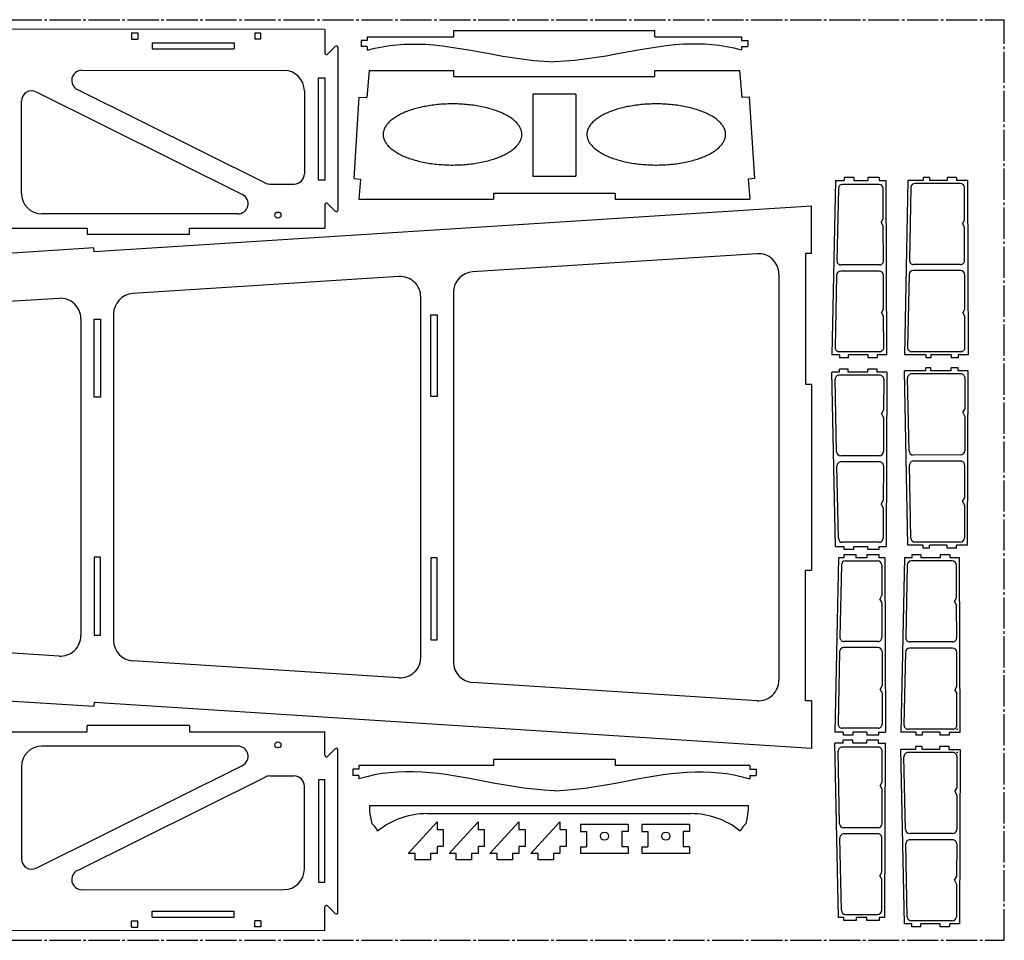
# Model space of a CAD drawing. Extents: x 4 to 1004, y 31 to 481.
# Tile 2 of 2: x 522 to 1004, y 31 to 481. Entities that reach past the tile are written whole.
import ezdxf

# ---------------------------------------------------------------- set-up
doc = ezdxf.new("R2010")
doc.units = 0
doc.header["$PDSIZE"] = -1
doc.linetypes.add('SLD-ОСЕВАЯ', pattern=[19.05, 15.24, -1.27, 1.27, -1.27])
doc.linetypes.add('SLD-СПЛОШНАЯ', pattern=[0])
doc.layers.get('0').update_dxf_attribs({"linetype": 'CONTINUOUS'})

msp = doc.modelspace()

# ---------------------------------------------------------------- linework, layer by layer
at = {"color": 7, "linetype": 'SLD-ОСЕВАЯ'}
for p, q in [((3.51, 481.49), (1003.51, 481.49)), ((1003.51, 31.49), (1003.51, 481.49)), ((3.51, 31.49), (1003.51, 31.49))]:
    msp.add_line(p, q, dxfattribs=at)
at = {"color": 7, "linetype": 'SLD-СПЛОШНАЯ'}
for p, q in [((671.43, 476.69), (514.38, 476.85)), ((671.43, 476.69), (671.43, 465.2)), ((577.03, 475.08), (577.03, 471.91)), ((577.03, 475.08), (580.01, 475.08)), ((577.03, 471.91), (580.01, 471.91)), ((580.01, 475.08), (580.01, 471.91)), ((637.24, 474.98), (637.24, 471.91)), ((640.24, 474.98), (637.24, 474.98)), ((640.24, 471.91), (637.24, 471.91)), ((640.24, 471.91), (640.24, 474.98)), ((692.14, 473.15), (734.56, 473.15)), ((692.14, 473.15), (692.14, 471.39)), ((734.56, 473.15), (734.56, 476.15)), ((734.56, 476.15), (832.7, 476.15)), ((832.7, 473.15), (832.7, 476.15)), ((832.7, 473.15), (875.12, 473.15)), ((875.12, 473.15), (875.12, 471.39)), ((587.06, 470.21), (587.06, 467.2)), ((587.06, 470.21), (627.11, 470.21)), ((587.06, 467.2), (627.11, 467.2)), ((627.11, 470.21), (627.11, 467.2)), ((672.79, 464.64), (676.5, 468.35)), ((677.87, 467.78), (677.87, 388.46)), ((689.13, 471.39), (689.13, 468.4)), ((692.14, 471.39), (689.13, 471.39)), ((692.14, 468.4), (689.13, 468.4)), ((692.14, 468.4), (692.14, 466.64)), ((875.12, 471.39), (878.13, 471.39)), ((875.12, 468.4), (878.13, 468.4)), ((875.12, 468.4), (875.12, 466.64)), ((878.13, 471.39), (878.13, 468.4)), ((552.75, 456.8), (651.43, 456.72)), ((668.42, 453.12), (671.41, 453.12)), ((668.42, 403.12), (668.42, 453.12)), ((671.41, 453.12), (671.41, 403.12)), ((693.09, 456.72), (692.03, 443.39)), ((693.09, 456.72), (734.56, 456.72)), ((734.56, 453.78), (734.56, 456.72)), ((734.56, 453.78), (832.7, 453.78)), ((832.7, 453.78), (832.7, 456.72)), ((832.7, 456.72), (874.17, 456.72)), ((874.17, 456.72), (875.23, 443.39)), ((530.39, 446.17), (631.16, 396.03)), ((550.52, 447.33), (642.27, 401.67)), ((661.43, 446.72), (661.43, 406.15)), ((685.74, 403.81), (688.29, 443.69)), ((688.29, 443.69), (692.03, 443.39)), ((794.13, 445.12), (773.13, 445.12)), ((773.13, 445.12), (773.13, 405.02)), ((794.13, 445.12), (794.13, 405.02)), ((878.97, 443.69), (875.23, 443.39)), ((881.52, 403.81), (878.97, 443.69)), ((523.17, 396.55), (523.17, 441.7)), ((773.13, 405.02), (794.13, 405.02)), ((925.22, 404.4), (925.22, 402.95)), ((929.93, 404.4), (925.22, 404.4)), ((929.93, 404.4), (929.93, 402.95)), ((942.38, 404.4), (936.79, 404.4)), ((936.79, 404.4), (936.79, 402.95)), ((942.38, 404.4), (942.38, 402.95)), ((966.89, 404.4), (963.79, 404.4)), ((963.79, 404.4), (963.79, 402.95)), ((966.89, 404.4), (966.89, 402.95)), ((975.64, 404.4), (975.64, 402.95)), ((980.12, 404.4), (975.64, 404.4)), ((980.12, 404.4), (980.12, 402.95)), ((644.5, 401.15), (656.43, 401.15)), ((671.41, 403.12), (668.42, 403.12)), ((685.74, 403.81), (688.88, 403.56)), ((688.88, 403.56), (688.1, 393.73)), ((881.52, 403.81), (878.38, 403.56)), ((878.38, 403.56), (879.16, 393.73)), ((921.03, 402.95), (919.27, 317.72)), ((921.03, 402.95), (925.22, 402.95)), ((942.31, 400.95), (924.44, 400.95)), ((929.93, 402.95), (936.79, 402.95)), ((942.38, 402.95), (945.8, 402.95)), ((946.11, 317.72), (945.8, 402.95)), ((956.42, 402.95), (954.66, 317.72)), ((963.79, 402.95), (956.42, 402.95)), ((957.85, 399.49), (957.12, 363.92)), ((982, 401.45), (959.85, 401.45)), ((975.64, 402.95), (966.89, 402.95)), ((985.49, 402.95), (980.12, 402.95)), ((984.06, 383.47), (984, 399.45)), ((985.49, 402.95), (985.8, 317.72)), ((753.88, 396.76), (813.38, 396.76)), ((753.88, 396.76), (753.88, 393.73)), ((813.38, 396.76), (813.38, 393.73)), ((922.45, 398.99), (921.72, 363.63)), ((944.37, 384.14), (944.31, 398.95)), ((909.35, 390.39), (558.71, 367.96)), ((671.43, 391.04), (671.43, 379.55)), ((672.79, 391.61), (676.5, 387.9)), ((688.1, 393.73), (753.88, 393.73)), ((813.38, 393.73), (879.16, 393.73)), ((909.35, 367.17), (909.35, 390.39)), ((628.93, 386.55), (533.17, 386.55)), ((943.38, 382.32), (944.37, 384.14)), ((943.38, 382.32), (944.38, 380.56)), ((944.44, 363.6), (944.38, 380.56)), ((983.07, 381.65), (984.06, 383.47)), ((983.07, 381.65), (984.07, 379.89)), ((485.36, 379.55), (555.36, 379.55)), ((555.36, 379.55), (555.36, 376.55)), ((605.36, 376.55), (555.36, 376.55)), ((605.36, 379.55), (671.43, 379.55)), ((605.36, 376.55), (605.36, 379.55)), ((984.13, 363.85), (984.07, 379.89)), ((558.59, 369.95), (258.46, 350.75)), ((558.71, 367.96), (558.59, 369.95)), ((882.71, 367.11), (743.69, 358.22)), ((906.34, 367.17), (906.35, 303.34)), ((909.35, 367.17), (906.34, 367.17)), ((942.44, 361.59), (923.72, 361.59)), ((982.13, 361.85), (959.11, 361.87)), ((893.35, 357.13), (893.35, 158.59)), ((921.57, 356.63), (920.84, 321.26)), ((942.47, 358.59), (923.57, 358.59)), ((944.53, 339.94), (944.47, 356.6)), ((956.97, 356.92), (956.24, 321.26)), ((982.16, 358.85), (958.97, 358.87)), ((984.22, 339.97), (984.16, 356.85)), ((707.69, 355.91), (577.58, 347.59)), ((734.33, 348.24), (734.33, 167.48)), ((541.58, 345.29), (280.82, 328.61)), ((718.33, 169.79), (718.33, 345.93)), ((568.22, 337.61), (568.22, 178.11)), ((723.33, 297.29), (723.33, 337.29)), ((723.33, 337.29), (726.33, 337.29)), ((726.33, 337.29), (726.33, 297.29)), ((943.54, 338.13), (944.53, 339.94)), ((943.54, 338.13), (944.55, 336.36)), ((983.23, 338.15), (984.22, 339.97)), ((983.23, 338.15), (984.23, 336.39)), ((552.22, 335.31), (552.22, 180.41)), ((558.78, 296.96), (558.78, 335.03)), ((558.78, 335.03), (561.79, 335.03)), ((561.79, 335.03), (561.79, 296.96)), ((944.6, 321.23), (944.55, 336.36)), ((984.29, 321.23), (984.23, 336.39)), ((922.91, 317.72), (919.27, 317.72)), ((942.6, 319.22), (922.84, 319.22)), ((922.91, 317.72), (922.91, 316.27)), ((927.18, 317.72), (927.18, 316.27)), ((936.79, 317.72), (927.18, 317.72)), ((936.79, 317.72), (936.79, 316.27)), ((946.11, 317.72), (941.44, 317.72)), ((941.44, 317.72), (941.44, 316.27)), ((965.21, 317.72), (954.66, 317.72)), ((982.29, 319.22), (958.24, 319.22)), ((965.21, 317.72), (965.21, 316.27)), ((967.57, 317.72), (967.57, 316.27)), ((977.52, 317.72), (967.57, 317.72)), ((977.52, 317.72), (977.52, 316.27)), ((985.8, 317.72), (981.02, 317.72)), ((981.02, 317.72), (981.02, 316.27)), ((927.18, 316.27), (922.91, 316.27)), ((941.44, 316.27), (936.79, 316.27)), ((967.57, 316.27), (965.21, 316.27)), ((981.02, 316.27), (977.52, 316.27)), ((922.91, 309.25), (919.27, 309.25)), ((921.03, 224.03), (919.27, 309.25)), ((927.18, 310.7), (922.91, 310.7)), ((922.91, 309.25), (922.91, 310.7)), ((927.18, 309.25), (927.18, 310.7)), ((936.79, 309.25), (927.18, 309.25)), ((941.44, 310.7), (936.79, 310.7)), ((936.79, 309.25), (936.79, 310.7)), ((941.44, 309.25), (941.44, 310.7)), ((946.11, 309.25), (941.44, 309.25)), ((946.11, 309.25), (945.8, 224.03)), ((965.21, 309.86), (954.66, 309.86)), ((956.42, 224.63), (954.66, 309.86)), ((982.29, 308.36), (958.24, 308.36)), ((967.57, 311.31), (965.21, 311.31)), ((965.21, 309.86), (965.21, 311.31)), ((967.57, 309.86), (967.57, 311.31)), ((977.52, 309.86), (967.57, 309.86)), ((977.52, 309.86), (977.52, 311.31)), ((981.02, 311.31), (977.52, 311.31)), ((981.02, 309.86), (981.02, 311.31)), ((985.8, 309.86), (981.02, 309.86)), ((985.49, 224.63), (985.8, 309.86)), ((906.35, 303.34), (909.35, 303.34)), ((909.35, 303.34), (909.35, 212.38)), ((921.57, 270.34), (920.84, 305.71)), ((942.6, 307.75), (922.84, 307.75)), ((944.6, 305.74), (944.55, 290.61)), ((956.97, 270.67), (956.24, 306.32)), ((984.29, 306.35), (984.23, 291.19)), ((561.79, 296.96), (558.78, 296.96)), ((726.33, 297.29), (723.33, 297.29)), ((943.54, 288.84), (944.55, 290.61)), ((943.54, 288.84), (944.53, 287.03)), ((983.23, 289.43), (984.23, 291.19)), ((983.23, 289.43), (984.22, 287.61)), ((944.53, 287.03), (944.47, 270.37)), ((984.22, 287.61), (984.16, 270.73)), ((942.47, 268.38), (923.57, 268.38)), ((942.44, 265.38), (923.72, 265.38)), ((982.16, 268.74), (958.97, 268.71)), ((982.13, 265.74), (959.11, 265.71)), ((922.45, 227.98), (921.72, 263.34)), ((944.44, 263.37), (944.38, 246.41)), ((957.85, 228.09), (957.12, 263.67)), ((984.13, 263.73), (984.07, 247.69)), ((943.38, 244.65), (944.38, 246.41)), ((983.07, 245.93), (984.07, 247.69)), ((983.07, 245.93), (984.06, 244.11)), ((943.38, 244.65), (944.37, 242.83)), ((944.37, 242.83), (944.31, 228.02)), ((984.06, 244.11), (984, 228.13)), ((921.03, 224.03), (925.22, 224.03)), ((942.31, 226.03), (924.44, 226.03)), ((925.22, 222.58), (925.22, 224.03)), ((929.93, 222.58), (925.22, 222.58)), ((929.93, 222.58), (929.93, 224.03)), ((929.93, 224.03), (936.79, 224.03)), ((936.79, 222.58), (936.79, 224.03)), ((942.38, 222.58), (936.79, 222.58)), ((942.38, 222.58), (942.38, 224.03)), ((942.38, 224.03), (945.8, 224.03)), ((963.79, 224.63), (956.42, 224.63)), ((982, 226.13), (959.85, 226.13)), ((963.79, 223.18), (963.79, 224.63)), ((966.89, 223.18), (963.79, 223.18)), ((975.64, 224.63), (966.89, 224.63)), ((966.89, 223.18), (966.89, 224.63)), ((975.64, 223.18), (975.64, 224.63)), ((980.12, 223.18), (975.64, 223.18)), ((980.12, 223.18), (980.12, 224.63)), ((985.49, 224.63), (980.12, 224.63)), ((561.79, 218.76), (558.78, 218.76)), ((558.78, 218.76), (558.78, 180.69)), ((561.79, 180.69), (561.79, 218.76)), ((726.33, 218.43), (723.33, 218.43)), ((723.33, 218.43), (723.33, 178.43)), ((726.33, 178.43), (726.33, 218.43)), ((922.45, 218.43), (920.69, 133.21)), ((925.15, 218.43), (922.45, 218.43)), ((931.16, 219.93), (925.15, 219.93)), ((925.15, 219.93), (925.15, 218.43)), ((925.87, 216.93), (941.58, 216.93)), ((931.16, 218.43), (931.16, 219.93)), ((936.39, 218.43), (931.16, 218.43)), ((942.39, 219.87), (936.39, 219.87)), ((936.39, 219.87), (936.39, 218.43)), ((942.39, 218.43), (942.39, 219.87)), ((945.07, 218.43), (942.39, 218.43)), ((945.07, 218.43), (945.4, 133.21)), ((954.66, 218.43), (952.9, 133.21)), ((958.37, 218.43), (954.66, 218.43)), ((978.09, 216.93), (958.09, 216.93)), ((958.37, 219.88), (958.37, 218.43)), ((962.64, 219.88), (958.37, 219.88)), ((962.64, 219.88), (962.64, 218.43)), ((972.24, 218.43), (962.64, 218.43)), ((976.9, 219.88), (972.24, 219.88)), ((972.24, 219.88), (972.24, 218.43)), ((976.9, 219.88), (976.9, 218.43)), ((981.58, 218.43), (976.9, 218.43)), ((981.91, 133.21), (981.58, 218.43)), ((906.34, 148.56), (906.35, 212.38)), ((906.35, 212.38), (909.35, 212.38)), ((923.87, 214.97), (923.14, 179.62)), ((943.58, 214.94), (943.64, 199.97)), ((956.09, 214.98), (955.36, 179.37)), ((980.15, 198.95), (980.09, 214.94)), ((942.65, 198.15), (943.64, 199.97)), ((942.65, 198.15), (943.65, 196.39)), ((979.16, 197.14), (980.15, 198.95)), ((943.65, 196.39), (943.72, 179.59)), ((979.16, 197.14), (980.17, 195.37)), ((980.23, 179.34), (980.17, 195.37)), ((541.58, 170.43), (280.82, 187.11)), ((558.78, 180.69), (561.79, 180.69)), ((723.33, 178.43), (726.33, 178.43)), ((941.75, 174.58), (925, 174.58)), ((941.72, 177.58), (925.14, 177.58)), ((978.25, 174.33), (957.21, 174.33)), ((978.23, 177.33), (957.36, 177.33)), ((923, 172.62), (922.27, 137.25)), ((943.75, 172.59), (943.81, 155.9)), ((955.21, 172.37), (954.48, 136.75)), ((980.31, 155.49), (980.25, 172.34)), ((558.59, 145.77), (258.46, 164.97)), ((707.69, 159.81), (577.58, 168.13)), ((882.71, 148.61), (743.69, 157.5)), ((942.82, 154.09), (943.81, 155.9)), ((942.82, 154.09), (943.82, 152.32)), ((979.38, 153.79), (980.31, 155.49)), ((943.82, 152.32), (943.88, 137.22)), ((979.38, 153.79), (980.33, 152.13)), ((980.38, 136.72), (980.33, 152.13)), ((558.71, 147.76), (558.59, 145.77)), ((909.35, 125.33), (558.71, 147.76)), ((909.35, 148.56), (906.34, 148.56)), ((909.35, 148.56), (909.35, 125.33)), ((605.36, 136.43), (555.36, 136.43)), ((555.36, 133.43), (555.36, 136.43)), ((605.36, 136.43), (605.36, 133.43)), ((941.88, 135.21), (924.27, 135.21)), ((485.36, 133.43), (555.36, 133.43)), ((605.36, 133.43), (671.43, 133.43)), ((671.43, 121.94), (671.43, 133.43)), ((924.82, 133.21), (920.69, 133.21)), ((924.82, 133.21), (924.82, 131.76)), ((929.53, 131.76), (924.82, 131.76)), ((929.53, 133.21), (929.53, 131.76)), ((936.39, 133.21), (929.53, 133.21)), ((936.39, 133.21), (936.39, 131.76)), ((941.98, 131.76), (936.39, 131.76)), ((941.98, 133.21), (941.98, 131.76)), ((941.98, 133.21), (945.4, 133.21)), ((960.21, 133.21), (952.9, 133.21)), ((978.38, 134.71), (956.48, 134.71)), ((960.21, 133.21), (960.21, 131.76)), ((963.31, 131.76), (960.21, 131.76)), ((963.31, 133.21), (963.31, 131.76)), ((972.06, 133.21), (963.31, 133.21)), ((972.06, 133.21), (972.06, 131.76)), ((976.54, 131.76), (972.06, 131.76)), ((976.54, 133.21), (981.91, 133.21)), ((976.54, 133.21), (976.54, 131.76)), ((628.93, 126.43), (533.17, 126.43)), ((924.82, 127.91), (920.69, 127.91)), ((922.45, 42.69), (920.69, 127.91)), ((941.88, 125.91), (924.27, 125.91)), ((929.53, 129.36), (924.82, 129.36)), ((924.82, 127.91), (924.82, 129.36)), ((929.53, 127.91), (929.53, 129.36)), ((936.39, 127.91), (929.53, 127.91)), ((941.98, 129.36), (936.39, 129.36)), ((936.39, 127.91), (936.39, 129.36)), ((941.98, 127.91), (941.98, 129.36)), ((941.98, 127.91), (945.4, 127.91)), ((945.07, 42.69), (945.4, 127.91)), ((963.31, 126.21), (960.21, 126.21)), ((960.21, 124.76), (960.21, 126.21)), ((963.31, 124.76), (963.31, 126.21)), ((976.54, 126.21), (972.06, 126.21)), ((972.06, 124.76), (972.06, 126.21)), ((976.54, 124.76), (976.54, 126.21)), ((672.79, 121.38), (676.5, 125.09)), ((677.87, 45.21), (677.87, 124.52)), ((923, 88.5), (922.27, 123.87)), ((943.82, 108.8), (943.88, 123.91)), ((960.21, 124.76), (952.9, 124.76)), ((954.66, 39.53), (952.9, 124.76)), ((955.21, 85.59), (954.48, 121.21)), ((978.38, 123.26), (956.48, 123.26)), ((972.06, 124.76), (963.31, 124.76)), ((976.54, 124.76), (981.91, 124.76)), ((980.38, 121.25), (980.33, 105.83)), ((981.91, 124.76), (981.58, 39.53)), ((523.17, 116.43), (523.17, 71.29)), ((530.39, 66.81), (631.16, 116.95)), ((688.1, 116.95), (688.1, 115.22)), ((753.88, 116.95), (688.1, 116.95)), ((813.38, 119.95), (753.88, 119.95)), ((753.88, 119.95), (753.88, 116.95)), ((813.38, 119.95), (813.38, 116.95)), ((879.16, 116.95), (813.38, 116.95)), ((879.16, 116.95), (879.16, 115.22)), ((550.52, 65.66), (642.27, 111.31)), ((644.5, 111.84), (656.43, 111.84)), ((688.1, 115.22), (685.07, 115.22)), ((685.07, 115.22), (685.07, 112.11)), ((688.1, 112.11), (685.07, 112.11)), ((688.1, 112.11), (688.1, 110.37)), ((879.16, 115.22), (882.19, 115.22)), ((879.16, 112.11), (879.16, 110.37)), ((879.16, 112.11), (882.19, 112.11)), ((882.19, 115.22), (882.19, 112.11)), ((661.43, 66.27), (661.43, 106.84)), ((668.42, 109.86), (668.42, 59.86)), ((671.41, 109.86), (668.42, 109.86)), ((671.41, 59.86), (671.41, 109.86)), ((942.82, 107.03), (943.82, 108.8)), ((942.82, 107.03), (943.81, 105.22)), ((943.75, 88.54), (943.81, 105.22)), ((979.38, 104.18), (980.33, 105.83)), ((979.38, 104.18), (980.31, 102.48)), ((980.31, 102.48), (980.25, 85.63)), ((693.31, 97.32), (878.38, 97.32)), ((693.31, 97.32), (693.31, 94.74)), ((878.38, 97.32), (878.38, 94.74)), ((721.39, 93.43), (850.3, 93.43)), ((712.15, 73.91), (726.33, 89.35)), ((726.33, 89.35), (726.33, 85.69)), ((732.15, 73.91), (746.33, 89.35)), ((746.33, 89.35), (746.33, 85.69)), ((752.15, 73.91), (766.33, 89.35)), ((766.33, 89.35), (766.33, 85.69)), ((772.15, 73.91), (786.33, 89.35)), ((786.33, 89.35), (786.33, 85.69)), ((819.65, 88.08), (796.33, 88.08)), ((796.33, 88.08), (796.33, 84.6)), ((819.65, 88.08), (819.65, 84.6)), ((849.65, 88.08), (826.33, 88.08)), ((826.33, 88.08), (826.33, 84.6)), ((849.65, 88.08), (849.65, 84.6)), ((726.33, 85.69), (729.33, 85.69)), ((729.33, 85.69), (729.33, 77.37)), ((746.33, 85.69), (749.33, 85.69)), ((749.33, 85.69), (749.33, 77.37)), ((766.33, 85.69), (769.33, 85.69)), ((769.33, 85.69), (769.33, 77.37)), ((786.33, 85.69), (789.33, 85.69)), ((789.33, 85.69), (789.33, 77.37)), ((796.33, 84.6), (799.35, 84.6)), ((799.35, 84.6), (799.35, 77.12)), ((816.63, 84.6), (816.63, 77.12)), ((819.65, 84.6), (816.63, 84.6)), ((826.33, 84.6), (829.35, 84.6)), ((829.35, 84.6), (829.35, 77.12)), ((846.63, 84.6), (846.63, 77.12)), ((849.65, 84.6), (846.63, 84.6)), ((941.75, 86.54), (925, 86.54)), ((941.72, 83.54), (925.14, 83.54)), ((978.25, 83.64), (957.21, 83.64)), ((729.33, 77.37), (726.33, 77.37)), ((726.33, 77.37), (726.33, 73.91)), ((749.33, 77.37), (746.33, 77.37)), ((746.33, 77.37), (746.33, 73.91)), ((769.33, 77.37), (766.33, 77.37)), ((766.33, 77.37), (766.33, 73.91)), ((789.33, 77.37), (786.33, 77.37)), ((786.33, 77.37), (786.33, 73.91)), ((796.33, 77.12), (799.35, 77.12)), ((796.33, 77.12), (796.33, 73.91)), ((819.65, 77.12), (816.63, 77.12)), ((819.65, 77.12), (819.65, 73.91)), ((826.33, 77.12), (829.35, 77.12)), ((826.33, 77.12), (826.33, 73.91)), ((849.65, 77.12), (846.63, 77.12)), ((849.65, 77.12), (849.65, 73.91)), ((923.87, 46.15), (923.14, 81.5)), ((943.65, 64.74), (943.72, 81.54)), ((956.09, 42.99), (955.36, 78.59)), ((978.23, 80.64), (957.36, 80.64)), ((980.23, 78.63), (980.17, 62.59)), ((715.63, 73.91), (712.15, 73.91)), ((715.63, 70.89), (715.63, 73.91)), ((726.33, 73.91), (723.12, 73.91)), ((723.12, 73.91), (723.12, 70.89)), ((735.63, 73.91), (732.15, 73.91)), ((735.63, 70.89), (735.63, 73.91)), ((746.33, 73.91), (743.12, 73.91)), ((743.12, 73.91), (743.12, 70.89)), ((755.63, 73.91), (752.15, 73.91)), ((755.63, 70.89), (755.63, 73.91)), ((766.33, 73.91), (763.12, 73.91)), ((763.12, 73.91), (763.12, 70.89)), ((775.63, 73.91), (772.15, 73.91)), ((775.63, 70.89), (775.63, 73.91)), ((786.33, 73.91), (783.12, 73.91)), ((783.12, 73.91), (783.12, 70.89)), ((819.65, 73.91), (796.33, 73.91)), ((849.65, 73.91), (826.33, 73.91)), ((723.12, 70.89), (715.63, 70.89)), ((743.12, 70.89), (735.63, 70.89)), ((763.12, 70.89), (755.63, 70.89)), ((783.12, 70.89), (775.63, 70.89)), ((942.65, 62.97), (943.65, 64.74)), ((942.65, 62.97), (943.64, 61.16)), ((979.16, 60.83), (980.17, 62.59)), ((668.42, 59.86), (671.41, 59.86)), ((943.58, 46.18), (943.64, 61.16)), ((979.16, 60.83), (980.15, 59.01)), ((980.15, 59.01), (980.09, 43.02)), ((552.75, 56.18), (651.43, 56.27)), ((672.79, 48.35), (676.5, 44.64)), ((587.06, 42.77), (587.06, 45.78)), ((587.06, 45.78), (627.11, 45.78)), ((627.11, 42.77), (627.11, 45.78)), ((671.43, 36.3), (671.43, 47.78)), ((925.87, 44.19), (941.58, 44.19)), ((577.03, 37.91), (577.03, 41.08)), ((577.03, 41.08), (580.01, 41.08)), ((580.01, 37.91), (580.01, 41.08)), ((587.06, 42.77), (627.11, 42.77)), ((637.24, 38), (637.24, 41.08)), ((640.24, 41.08), (637.24, 41.08)), ((640.24, 41.08), (640.24, 38)), ((925.15, 42.69), (922.45, 42.69)), ((925.15, 41.19), (925.15, 42.69)), ((931.16, 41.19), (925.15, 41.19)), ((931.16, 42.69), (931.16, 41.19)), ((936.39, 42.69), (931.16, 42.69)), ((936.39, 41.25), (936.39, 42.69)), ((942.39, 41.25), (936.39, 41.25)), ((942.39, 42.69), (942.39, 41.25)), ((945.07, 42.69), (942.39, 42.69)), ((958.37, 39.53), (954.66, 39.53)), ((978.09, 41.03), (958.09, 41.03)), ((958.37, 38.08), (958.37, 39.53)), ((962.64, 38.08), (962.64, 39.53)), ((972.24, 39.53), (962.64, 39.53)), ((972.24, 38.08), (972.24, 39.53)), ((976.9, 38.08), (976.9, 39.53)), ((981.58, 39.53), (976.9, 39.53)), ((671.43, 36.3), (514.38, 36.14)), ((577.03, 37.91), (580.01, 37.91)), ((640.24, 38), (637.24, 38)), ((962.64, 38.08), (958.37, 38.08)), ((976.9, 38.08), (972.24, 38.08))]:
    msp.add_line(p, q, dxfattribs=at)
for points in [[(692.14, 466.64), (695.85, 467.56), (699.5, 468.29), (703.1, 468.85), (706.64, 469.25), (710.14, 469.49), (713.6, 469.6), (717.03, 469.59), (720.44, 469.45), (724.71, 469.14), (728.96, 468.69), (733.22, 468.12), (737.48, 467.46), (741.78, 466.72), (747.22, 465.74), (752.74, 464.74), (758.39, 463.74), (764.18, 462.82), (768.85, 462.16), (773.64, 461.6), (778.56, 461.14), (783.63, 460.82)], [(875.12, 466.64), (871.41, 467.56), (867.76, 468.29), (864.16, 468.85), (860.62, 469.25), (857.12, 469.49), (853.66, 469.6), (850.22, 469.59), (846.81, 469.45), (842.55, 469.14), (838.3, 468.69), (834.04, 468.12), (829.77, 467.46), (825.48, 466.72), (820.04, 465.74), (814.52, 464.74), (808.87, 463.74), (803.08, 462.82), (798.41, 462.16), (793.62, 461.6), (788.7, 461.14), (783.63, 460.82)], [(783.63, 104.62), (778.61, 104.86), (773.61, 105.3), (768.63, 105.91), (763.67, 106.64), (758.72, 107.48), (753.78, 108.38), (747.96, 109.48), (742.15, 110.57), (736.33, 111.59), (730.5, 112.48), (726.61, 112.98), (722.71, 113.39), (718.8, 113.68), (714.88, 113.84), (710.94, 113.86), (706.99, 113.72), (703.25, 113.42), (699.49, 112.95), (695.71, 112.3), (691.92, 111.44), (688.1, 110.37)], [(783.63, 104.62), (788.65, 104.86), (793.65, 105.3), (798.63, 105.91), (803.59, 106.64), (808.54, 107.48), (813.48, 108.38), (819.3, 109.48), (825.11, 110.57), (830.93, 111.59), (836.76, 112.48), (840.65, 112.98), (844.55, 113.39), (848.46, 113.68), (852.38, 113.84), (856.32, 113.86), (860.27, 113.72), (864.02, 113.42), (867.77, 112.95), (871.55, 112.3), (875.34, 111.44), (879.16, 110.37)]]:
    msp.add_lwpolyline(points, dxfattribs=at)
for points in [[(766.26, 429.76), (765.99, 430.14), (765.7, 430.5), (765.38, 430.87), (765.05, 431.23), (764.69, 431.59), (764.31, 431.94), (763.91, 432.29), (763.49, 432.64), (763.05, 432.98), (762.59, 433.31), (762.11, 433.64), (761.61, 433.96), (761.09, 434.28), (760.55, 434.59), (760, 434.9), (759.43, 435.19), (758.83, 435.49), (758.23, 435.77), (757.6, 436.05), (756.96, 436.32), (756.3, 436.58), (755.63, 436.84), (754.94, 437.09), (754.24, 437.32), (753.53, 437.56), (752.8, 437.78), (752.06, 437.99), (751.3, 438.2), (750.53, 438.4), (749.76, 438.58), (748.97, 438.76), (748.17, 438.93), (747.36, 439.09), (746.54, 439.24), (745.71, 439.39), (744.88, 439.52), (744.04, 439.64), (743.19, 439.75), (742.33, 439.86), (741.47, 439.95), (740.6, 440.03), (739.73, 440.1), (738.85, 440.17), (737.97, 440.22), (737.09, 440.26), (736.21, 440.3), (735.32, 440.32), (734.43, 440.33), (733.55, 440.33), (732.66, 440.32), (731.77, 440.3), (730.89, 440.28), (730, 440.24), (729.12, 440.19), (728.25, 440.13), (727.37, 440.06), (726.51, 439.98), (725.64, 439.89), (724.78, 439.79), (723.93, 439.68), (723.09, 439.56), (722.25, 439.43), (721.42, 439.29), (720.6, 439.14), (719.78, 438.99), (718.98, 438.82), (718.19, 438.64), (717.41, 438.46), (716.64, 438.27), (715.88, 438.06), (715.13, 437.85), (714.4, 437.63), (713.68, 437.4), (712.97, 437.17), (712.28, 436.92), (711.6, 436.67), (710.94, 436.41), (710.29, 436.14), (709.66, 435.86), (709.05, 435.58), (708.45, 435.29), (707.87, 435), (707.31, 434.69), (706.77, 434.38), (706.24, 434.07), (705.74, 433.75), (705.25, 433.42), (704.79, 433.09), (704.34, 432.75), (703.91, 432.41), (703.51, 432.06), (703.12, 431.71), (702.76, 431.35), (702.41, 430.99), (702.09, 430.63), (701.79, 430.26), (701.51, 429.89), (701.26, 429.51), (701.02, 429.14), (700.81, 428.76), (700.62, 428.37), (700.46, 427.99), (700.32, 427.6), (700.2, 427.22), (700.1, 426.83), (700.03, 426.44), (699.98, 426.05), (699.95, 425.66), (699.95, 425.27), (699.96, 424.88), (700.01, 424.48), (700.07, 424.09), (700.16, 423.71), (700.27, 423.32), (700.41, 422.93), (700.57, 422.55), (700.75, 422.16), (700.95, 421.78), (701.18, 421.41), (701.42, 421.03), (701.7, 420.66), (701.99, 420.29), (702.3, 419.92), (702.64, 419.56), (703, 419.2), (703.37, 418.85), (703.77, 418.5), (704.19, 418.16), (704.63, 417.82), (705.09, 417.48), (705.57, 417.15), (706.07, 416.83), (706.59, 416.51), (707.13, 416.2), (707.69, 415.9), (708.26, 415.6), (708.85, 415.31), (709.46, 415.02), (710.08, 414.74), (710.72, 414.47), (711.38, 414.21), (712.05, 413.96), (712.74, 413.71), (713.44, 413.47), (714.16, 413.24), (714.89, 413.01), (715.63, 412.8), (716.38, 412.59), (717.15, 412.4), (717.93, 412.21), (718.72, 412.03), (719.52, 411.86), (720.33, 411.7), (721.14, 411.55), (721.97, 411.41), (722.81, 411.27), (723.65, 411.15), (724.5, 411.04), (725.35, 410.94), (726.22, 410.84), (727.08, 410.76), (727.96, 410.69), (728.83, 410.63), (729.71, 410.57), (730.59, 410.53), (731.48, 410.5), (732.36, 410.48), (733.25, 410.46), (734.14, 410.46), (735.03, 410.47), (735.91, 410.49), (736.8, 410.52), (737.68, 410.56), (738.56, 410.61), (739.44, 410.67), (740.31, 410.74), (741.18, 410.82), (742.04, 410.9), (742.9, 411), (743.75, 411.11), (744.6, 411.23), (745.44, 411.36), (746.27, 411.5), (747.09, 411.65), (747.9, 411.81), (748.7, 411.97), (749.49, 412.15), (750.28, 412.33), (751.05, 412.53), (751.81, 412.73), (752.55, 412.94), (753.29, 413.16), (754.01, 413.39), (754.71, 413.63), (755.4, 413.87), (756.08, 414.12), (756.74, 414.38), (757.39, 414.65), (758.02, 414.93), (758.63, 415.21), (759.23, 415.5), (759.81, 415.8), (760.37, 416.1), (760.91, 416.41), (761.44, 416.72), (761.95, 417.04), (762.43, 417.37), (762.9, 417.7), (763.35, 418.04), (763.77, 418.38), (764.18, 418.73), (764.56, 419.08), (764.93, 419.44), (765.27, 419.8), (765.59, 420.17), (765.89, 420.53), (766.17, 420.91), (766.43, 421.28), (766.66, 421.66), (766.87, 422.04), (767.06, 422.42), (767.23, 422.8), (767.37, 423.19), (767.49, 423.58), (767.58, 423.96), (767.66, 424.35), (767.71, 424.74), (767.74, 425.14), (767.74, 425.53), (767.72, 425.92), (767.68, 426.31), (767.61, 426.7), (767.52, 427.09), (767.41, 427.48), (767.28, 427.86), (767.12, 428.25), (766.94, 428.63), (766.73, 429.01), (766.51, 429.39)], [(801, 421.03), (801.27, 420.66), (801.56, 420.29), (801.88, 419.92), (802.22, 419.56), (802.57, 419.2), (802.95, 418.85), (803.35, 418.5), (803.77, 418.16), (804.21, 417.82), (804.67, 417.48), (805.15, 417.15), (805.65, 416.83), (806.17, 416.51), (806.71, 416.2), (807.26, 415.9), (807.84, 415.6), (808.43, 415.31), (809.03, 415.02), (809.66, 414.74), (810.3, 414.47), (810.96, 414.21), (811.63, 413.96), (812.32, 413.71), (813.02, 413.47), (813.73, 413.24), (814.46, 413.01), (815.21, 412.8), (815.96, 412.59), (816.73, 412.4), (817.5, 412.21), (818.29, 412.03), (819.09, 411.86), (819.9, 411.7), (820.72, 411.55), (821.55, 411.41), (822.38, 411.27), (823.23, 411.15), (824.08, 411.04), (824.93, 410.94), (825.79, 410.84), (826.66, 410.76), (827.53, 410.69), (828.41, 410.63), (829.29, 410.57), (830.17, 410.53), (831.05, 410.5), (831.94, 410.48), (832.83, 410.46), (833.71, 410.46), (834.6, 410.47), (835.49, 410.49), (836.37, 410.52), (837.26, 410.56), (838.14, 410.61), (839.01, 410.67), (839.89, 410.74), (840.76, 410.82), (841.62, 410.9), (842.48, 411), (843.33, 411.11), (844.18, 411.23), (845.01, 411.36), (845.84, 411.5), (846.66, 411.65), (847.48, 411.81), (848.28, 411.97), (849.07, 412.15), (849.85, 412.33), (850.62, 412.53), (851.38, 412.73), (852.13, 412.94), (852.86, 413.16), (853.58, 413.39), (854.29, 413.63), (854.98, 413.87), (855.66, 414.12), (856.32, 414.38), (856.97, 414.65), (857.6, 414.93), (858.21, 415.21), (858.81, 415.5), (859.39, 415.8), (859.95, 416.1), (860.49, 416.41), (861.02, 416.72), (861.52, 417.04), (862.01, 417.37), (862.48, 417.7), (862.92, 418.04), (863.35, 418.38), (863.76, 418.73), (864.14, 419.08), (864.51, 419.44), (864.85, 419.8), (865.17, 420.17), (865.47, 420.53), (865.75, 420.91), (866, 421.28), (866.24, 421.66), (866.45, 422.04), (866.64, 422.42), (866.8, 422.8), (866.95, 423.19), (867.06, 423.58), (867.16, 423.96), (867.23, 424.35), (867.29, 424.74), (867.31, 425.14), (867.32, 425.53), (867.3, 425.92), (867.25, 426.31), (867.19, 426.7), (867.1, 427.09), (866.99, 427.48), (866.85, 427.86), (866.69, 428.25), (866.51, 428.63), (866.31, 429.01), (866.08, 429.39), (865.84, 429.76), (865.57, 430.14), (865.27, 430.5), (864.96, 430.87), (864.62, 431.23), (864.27, 431.59), (863.89, 431.94), (863.49, 432.29), (863.07, 432.64), (862.63, 432.98), (862.17, 433.31), (861.69, 433.64), (861.19, 433.96), (860.67, 434.28), (860.13, 434.59), (859.58, 434.9), (859, 435.19), (858.41, 435.49), (857.8, 435.77), (857.18, 436.05), (856.54, 436.32), (855.88, 436.58), (855.21, 436.84), (854.52, 437.09), (853.82, 437.32), (853.1, 437.56), (852.37, 437.78), (851.63, 437.99), (850.88, 438.2), (850.11, 438.4), (849.33, 438.58), (848.54, 438.76), (847.75, 438.93), (846.94, 439.09), (846.12, 439.24), (845.29, 439.39), (844.46, 439.52), (843.61, 439.64), (842.76, 439.75), (841.91, 439.86), (841.04, 439.95), (840.18, 440.03), (839.31, 440.1), (838.43, 440.17), (837.55, 440.22), (836.67, 440.26), (835.78, 440.3), (834.9, 440.32), (834.01, 440.33), (833.12, 440.33), (832.24, 440.32), (831.35, 440.3), (830.46, 440.28), (829.58, 440.24), (828.7, 440.19), (827.82, 440.13), (826.95, 440.06), (826.08, 439.98), (825.22, 439.89), (824.36, 439.79), (823.51, 439.68), (822.66, 439.56), (821.82, 439.43), (821, 439.29), (820.17, 439.14), (819.36, 438.99), (818.56, 438.82), (817.77, 438.64), (816.98, 438.46), (816.21, 438.27), (815.46, 438.06), (814.71, 437.85), (813.98, 437.63), (813.26, 437.4), (812.55, 437.17), (811.86, 436.92), (811.18, 436.67), (810.52, 436.41), (809.87, 436.14), (809.24, 435.86), (808.63, 435.58), (808.03, 435.29), (807.45, 435), (806.89, 434.69), (806.35, 434.38), (805.82, 434.07), (805.32, 433.75), (804.83, 433.42), (804.36, 433.09), (803.92, 432.75), (803.49, 432.41), (803.08, 432.06), (802.7, 431.71), (802.33, 431.35), (801.99, 430.99), (801.67, 430.63), (801.37, 430.26), (801.09, 429.89), (800.83, 429.51), (800.6, 429.14), (800.39, 428.76), (800.2, 428.37), (800.04, 427.99), (799.89, 427.6), (799.77, 427.22), (799.68, 426.83), (799.6, 426.44), (799.55, 426.05), (799.53, 425.66), (799.52, 425.27), (799.54, 424.88), (799.58, 424.48), (799.65, 424.09), (799.74, 423.71), (799.85, 423.32), (799.99, 422.93), (800.14, 422.55), (800.32, 422.16), (800.53, 421.78), (800.75, 421.41)]]:
    msp.add_lwpolyline(points, close=True, dxfattribs=at)
for centre, radius in [((648.52, 385.95), 1.5), ((648.52, 127.04), 1.5), ((808.1, 82.38), 2), ((838.1, 82.38), 2)]:
    msp.add_circle(centre, radius, dxfattribs=at)
for centre, radius, start, end in [((677.07, 467.78), 0.8, 0, 135), ((672.23, 465.2), 0.8, 180, 315), ((552.75, 451.8), 5, 89.9499, 243.5445), ((651.43, 446.72), 10, 0, 89.9499), ((528.17, 441.7), 5, 63.5445, 180), ((656.43, 406.15), 5, 270, 0), ((644.5, 406.15), 5, 243.5445, 270), ((924.44, 398.95), 2, 90, 178.8178), ((942.31, 398.95), 2, 0.2119, 90), ((959.85, 399.45), 2, 90, 178.8178), ((982, 399.45), 2, 0.2119, 90), ((533.17, 396.55), 10, 180, 270), ((628.93, 391.55), 5, 270, 63.5445), ((672.23, 391.04), 0.8, 45, 180), ((677.07, 388.46), 0.8, 225, 0), ((883.35, 357.13), 10, 0, 93.6597), ((923.72, 363.59), 2, 178.8178, 270), ((942.44, 363.59), 2, 270, 0.2119), ((959.12, 363.87), 2, 178.8178, 269.9284), ((982.13, 363.85), 2, 269.9284, 0.2119), ((744.33, 348.24), 10, 93.6597, 180), ((923.57, 356.59), 2, 90, 178.8178), ((942.47, 356.59), 2, 0.2119, 90), ((958.97, 356.87), 2, 89.9284, 178.8178), ((982.16, 356.85), 2, 0.2119, 89.9284), ((708.33, 345.93), 10, 0, 93.6597), ((578.22, 337.61), 10, 93.6597, 180), ((542.22, 335.31), 10, 360, 93.6597), ((922.84, 321.22), 2, 178.8178, 270), ((942.6, 321.22), 2, 270, 0.2119), ((958.24, 321.22), 2, 178.8178, 270), ((982.29, 321.22), 2, 270, 0.2119), ((958.24, 306.36), 2, 90, 181.1822), ((982.29, 306.36), 2, 359.7881, 90), ((922.84, 305.75), 2, 90, 181.1822), ((942.6, 305.75), 2, 359.7881, 90), ((923.57, 270.38), 2, 181.1822, 270), ((942.47, 270.38), 2, 270, 359.7881), ((958.97, 270.71), 2, 181.1822, 270.0716), ((982.16, 270.74), 2, 270.0716, 359.7881), ((923.72, 263.38), 2, 90, 181.1822), ((942.44, 263.38), 2, 359.7881, 90), ((959.12, 263.71), 2, 90.0716, 181.1822), ((982.13, 263.74), 2, 359.7881, 90.0716), ((924.44, 228.03), 2, 181.1822, 270), ((942.31, 228.03), 2, 270, 359.7881), ((959.85, 228.13), 2, 181.1822, 270), ((982, 228.13), 2, 270, 359.7881), ((925.87, 214.93), 2, 90, 178.8178), ((941.58, 214.93), 2, 0.2192, 90), ((958.09, 214.93), 2, 90, 178.8178), ((978.09, 214.93), 2, 0.2119, 90), ((542.22, 180.41), 10, 266.3403, 0), ((578.22, 178.11), 10, 180, 266.3403), ((925.14, 179.58), 2, 178.8178, 270), ((941.72, 179.58), 2, 270, 0.2192), ((957.36, 179.33), 2, 178.8178, 270), ((978.23, 179.33), 2, 270, 0.2119), ((925, 172.58), 2, 90, 178.8178), ((941.75, 172.58), 2, 0.2192, 90), ((957.21, 172.33), 2, 90, 178.8178), ((978.25, 172.33), 2, 0.2119, 90), ((708.33, 169.79), 10, 266.3403, 360), ((744.33, 167.48), 10, 180, 266.3403), ((883.35, 158.59), 10, 266.3403, 360), ((924.27, 137.21), 2, 178.8178, 270), ((941.88, 137.21), 2, 270, 0.2192), ((956.48, 136.71), 2, 178.8178, 270), ((978.38, 136.71), 2, 270, 0.2119), ((533.17, 116.43), 10, 90, 180), ((628.93, 121.43), 5, 296.4555, 90), ((677.07, 124.52), 0.8, 360, 135), ((924.27, 123.91), 2, 90, 181.1822), ((941.88, 123.91), 2, 359.7808, 90), ((672.23, 121.94), 0.8, 180, 315), ((956.48, 121.26), 2, 90, 181.1822), ((978.38, 121.26), 2, 359.7881, 90), ((644.5, 106.84), 5, 90, 116.4555), ((656.43, 106.84), 5, 360, 90), ((746.46, 100.47), 53.46, 186.1522, 192.8482), ((721.58, 54.41), 39.02, 90.2746, 128.6098), ((850.11, 54.41), 39.02, 51.3902, 89.7254), ((825.23, 100.47), 53.46, 347.1518, 353.8478), ((687.55, 80.27), 10.73, 25.5389, 50.7639), ((884.14, 80.27), 10.73, 129.2361, 154.4611), ((925, 88.54), 2, 181.1822, 270), ((941.75, 88.54), 2, 270, 359.7808), ((925.14, 81.54), 2, 90, 181.1822), ((941.72, 81.54), 2, 359.7808, 90), ((957.21, 85.64), 2, 181.1822, 270), ((978.25, 85.64), 2, 270, 359.7881), ((957.36, 78.64), 2, 90, 181.1822), ((978.23, 78.64), 2, 359.7881, 90), ((528.17, 71.29), 5, 180, 296.4555), ((552.75, 61.18), 5, 116.4555, 270.0501), ((651.43, 66.27), 10, 270.0501, 0), ((672.23, 47.78), 0.8, 45, 180), ((677.07, 45.21), 0.8, 225, 360), ((925.87, 46.19), 2, 181.1822, 270), ((941.58, 46.19), 2, 270, 359.7808), ((958.09, 43.03), 2, 181.1822, 270), ((978.09, 43.03), 2, 270, 359.7881)]:
    msp.add_arc(centre, radius, start, end, dxfattribs=at)
for p in [(980.39, 134.71), (980.39, 123.26)]:
    msp.add_point(p, dxfattribs=at)

doc.saveas('drawing.dxf')
